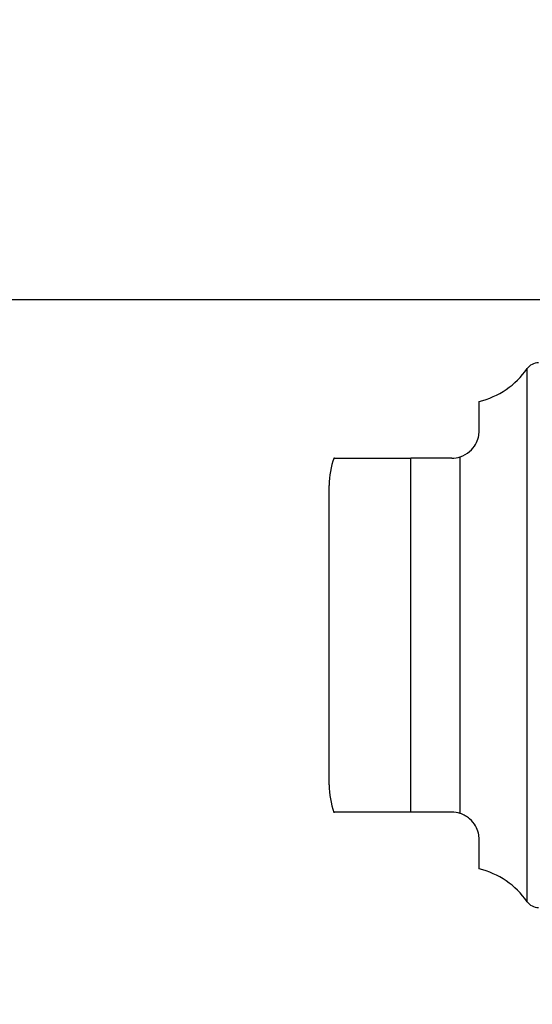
# Model space of a CAD drawing. Header units: inches. Extents: x 0.2 to 10.8, y 0.2 to 8.2.
# Tile 139 of 176: x 6.0212 to 6.0583, y 2.8182 to 2.8893. Entities that reach past the tile are written whole.
import ezdxf

# ---------------------------------------------------------------- set-up
doc = ezdxf.new("R2010")
doc.units = ezdxf.units.IN
doc.header["$MEASUREMENT"] = 0
doc.linetypes.add('HIDDEN', pattern=[0.07500000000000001, 0.05, -0.025])
doc.layers.add('DIMENSIONS', color=140, linetype='Continuous')
doc.styles.add('SLDTEXTSTYLE0', font='TXT', dxfattribs={"width": 0.7})
doc.dimstyles.new('SLDDIMSTYLE0', dxfattribs={"dimtxt": 0.0849609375, "dimasz": 0.13, "dimexe": 0, "dimexo": 0.0625, "dimgap": 0.021240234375, "dimtad": 0, "dimtih": 1, "dimtoh": 1, "dimlfac": 20, "dimrnd": 1e-09, "dimzin": 12, "dimdsep": 46, "dimtxsty": 'SLDTEXTSTYLE0', "dimsah": 1, "dimcen": 0.09, "dimadec": 0, "dimazin": 3, "dimtfac": 1, "dimtofl": 0, "dimtmove": 0, "dimatfit": 3, "dimfxl": 0, "dimfrac": 2, "dimtolj": 1, "dimtzin": 12, "dimarcsym": 0})

# ---------------------------------------------------------------- blocks, each defined once
blk = doc.blocks.new('_D_20')
at = {"layer": 'DIMENSIONS'}
for p, q in [((6.079613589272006, 4.993289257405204), (5.633181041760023, 4.993289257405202)), ((5.758181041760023, 4.993289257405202), (5.758181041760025, 4.1129049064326)), ((5.561267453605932, 3.958853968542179), (5.532737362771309, 3.958853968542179)), ((5.532737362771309, 3.958853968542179), (5.532737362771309, 3.823823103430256)), ((5.955094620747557, 3.958853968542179), (5.983624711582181, 3.958853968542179)), ((5.983624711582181, 3.958853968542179), (5.983624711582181, 3.823823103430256)), ((5.532737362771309, 3.823823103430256), (5.561267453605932, 3.823823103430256)), ((5.983624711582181, 3.823823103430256), (5.955094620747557, 3.823823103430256)), ((5.758181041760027, 2.869089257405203), (5.758181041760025, 3.804803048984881)), ((6.079613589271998, 2.869089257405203), (5.633181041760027, 2.869089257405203))]:
    blk.add_line(p, q, dxfattribs=at)
for points in [[(5.758181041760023, 4.993289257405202), (5.738181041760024, 4.863289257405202), (5.778181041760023, 4.863289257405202)], [(5.758181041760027, 2.869089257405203), (5.778181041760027, 2.999089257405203), (5.738181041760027, 2.999089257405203)]]:
    blk.add_solid(points, dxfattribs=at)
at = {"layer": 'DIMENSIONS', "char_height": 0.08333333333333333, "attachment_point": 1, "style": 'SLDTEXTSTYLE0'}
for s, insert in [('42.48', (5.596606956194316, 4.085296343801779)), ('1079.1', (5.561267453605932, 3.93124541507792))]:
    blk.add_mtext(s, dxfattribs=dict(at, insert=insert))
blk = doc.blocks.new('_D_21')
at = {"layer": 'DIMENSIONS'}
for p, q in [((6.061263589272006, 5.062439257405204), (5.218757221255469, 5.062439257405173)), ((5.343757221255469, 5.062439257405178), (5.343757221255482, 4.696759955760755)), ((5.146843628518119, 4.566628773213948), (5.118313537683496, 4.566628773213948)), ((5.118313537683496, 4.566628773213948), (5.118313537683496, 4.431597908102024)), ((5.540670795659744, 4.566628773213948), (5.569200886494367, 4.566628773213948)), ((5.569200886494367, 4.566628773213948), (5.569200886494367, 4.431597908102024)), ((5.118313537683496, 4.431597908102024), (5.146843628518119, 4.431597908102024)), ((5.569200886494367, 4.431597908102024), (5.540670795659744, 4.431597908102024)), ((5.343757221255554, 2.799889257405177), (5.343757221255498, 4.277546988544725)), ((6.061263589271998, 2.799889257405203), (5.218757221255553, 2.799889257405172))]:
    blk.add_line(p, q, dxfattribs=at)
for points in [[(5.343757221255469, 5.062439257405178), (5.323757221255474, 4.932439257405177), (5.363757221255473, 4.932439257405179)], [(5.343757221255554, 2.799889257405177), (5.363757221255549, 2.929889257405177), (5.32375722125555, 2.929889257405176)]]:
    blk.add_solid(points, dxfattribs=at)
at = {"layer": 'DIMENSIONS', "char_height": 0.08333333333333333, "attachment_point": 1, "style": 'SLDTEXTSTYLE0'}
for s, insert in [('45.25', (5.182183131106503, 4.693071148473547)), ('1149.4', (5.146843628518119, 4.539020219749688)), ('OPENING', (5.08172017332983, 4.38496930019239))]:
    blk.add_mtext(s, dxfattribs=dict(at, insert=insert))

msp = doc.modelspace()

# ---------------------------------------------------------------- linework, layer by layer
at = {"color": 7, "linetype": 'Continuous', "lineweight": 25}
for p, q in [((6.057899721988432, 2.825581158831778), (6.057899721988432, 2.864107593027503)), ((6.054427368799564, 2.8596081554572), (6.054427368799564, 2.861738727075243)), ((6.049506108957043, 2.83204910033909), (6.049506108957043, 2.857639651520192)), ((6.052458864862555, 2.857639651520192), (6.049506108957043, 2.857639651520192)), ((6.053053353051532, 2.831957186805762), (6.053053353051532, 2.85773156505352)), ((6.04360059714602, 2.834017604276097), (6.04360059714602, 2.855671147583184)), ((6.052458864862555, 2.83204910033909), (6.049506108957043, 2.83204910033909)), ((6.054427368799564, 2.827950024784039), (6.054427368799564, 2.830080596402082))]:
    msp.add_line(p, q, dxfattribs=at)
at = {"color": 7, "linetype": 'HIDDEN', "lineweight": 18}
for p, q in [((6.057899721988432, 2.864107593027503), (6.057899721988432, 2.844844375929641)), ((6.057899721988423, 2.864085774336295), (6.057899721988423, 2.825602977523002)), ((6.057899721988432, 2.864085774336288), (6.057899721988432, 2.825602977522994)), ((6.049506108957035, 2.832049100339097), (6.049506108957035, 2.8576396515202)), ((6.049506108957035, 2.8576396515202), (6.049506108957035, 2.832049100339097)), ((6.049506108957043, 2.83204910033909), (6.049506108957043, 2.857639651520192)), ((6.049506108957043, 2.857639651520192), (6.049506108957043, 2.83204910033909)), ((6.049506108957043, 2.857639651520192), (6.049506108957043, 2.83204910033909)), ((6.053053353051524, 2.857731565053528), (6.053053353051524, 2.83195718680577)), ((6.053053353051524, 2.83195718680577), (6.053053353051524, 2.857731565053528)), ((6.053053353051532, 2.85773156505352), (6.053053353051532, 2.831957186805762)), ((6.053053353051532, 2.831957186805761), (6.053053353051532, 2.85773156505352)), ((6.053053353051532, 2.85773156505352), (6.053053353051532, 2.831957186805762)), ((6.057899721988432, 2.844844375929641), (6.057899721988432, 2.825581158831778))]:
    msp.add_line(p, q, dxfattribs=at)
at = {"color": 7, "linetype": 'Continuous', "lineweight": 25}
for centre, radius, start, end in [((6.058707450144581, 2.863545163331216), 0.0009842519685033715, 90, 145.1500954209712), ((6.053053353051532, 2.867482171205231), 0.00590551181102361, 283.454120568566, 325.1500954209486), ((6.049506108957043, 2.855671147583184), 0.005905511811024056, 160.250011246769, 179.9999999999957), ((6.049506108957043, 2.834017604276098), 0.005905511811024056, 180.0000000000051, 199.6081191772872), ((6.053053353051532, 2.82220658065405), 0.00590551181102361, 34.84990457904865, 76.5458794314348), ((6.058707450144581, 2.826143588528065), 0.0009842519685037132, 214.8499045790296, 270.0000000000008)]:
    msp.add_arc(centre, radius, start, end, dxfattribs=at)
for points, knots in [([(6.053053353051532, 2.85773156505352), (6.053323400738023, 2.857817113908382), (6.053554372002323, 2.857954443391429), (6.053925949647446, 2.85827302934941), (6.054065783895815, 2.858453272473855), (6.054267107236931, 2.858804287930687), (6.054331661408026, 2.858978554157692), (6.054411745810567, 2.859308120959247), (6.054427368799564, 2.859462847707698), (6.054427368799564, 2.859608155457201)], [0, 0, 0, 0, 0.25, 0.25, 0.5, 0.5, 0.75, 0.75, 1, 1, 1, 1]), ([(6.043994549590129, 2.857639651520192), (6.043983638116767, 2.857639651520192), (6.043957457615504, 2.857639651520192), (6.04430109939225, 2.857639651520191), (6.045091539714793, 2.857639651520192), (6.046391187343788, 2.857639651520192), (6.047851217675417, 2.857639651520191), (6.048990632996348, 2.857639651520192), (6.049506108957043, 2.857639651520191)], [0, 0, 0, 0, 0.1596258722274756, 0.3829991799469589, 0.6077260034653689, 0.7457164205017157, 0.8849611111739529, 1, 1, 1, 1]), ([(6.049506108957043, 2.83204910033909), (6.049026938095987, 2.83204910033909), (6.048070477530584, 2.83204910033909), (6.046687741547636, 2.83204910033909), (6.045333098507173, 2.83204910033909), (6.044316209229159, 2.83204910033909), (6.043942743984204, 2.83204910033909), (6.043981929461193, 2.83204910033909), (6.043994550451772, 2.83204910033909)], [0, 0, 0, 0, 0.1069754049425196, 0.2135308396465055, 0.3566164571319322, 0.5735303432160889, 0.8626412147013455, 1, 1, 1, 1]), ([(6.054427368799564, 2.830080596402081), (6.054427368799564, 2.830225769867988), (6.054411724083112, 2.830379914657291), (6.054332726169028, 2.830706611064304), (6.054268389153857, 2.830881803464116), (6.0540665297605, 2.831234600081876), (6.053926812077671, 2.831414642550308), (6.053556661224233, 2.831732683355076), (6.053323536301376, 2.831871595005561), (6.053053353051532, 2.831957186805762)], [0, 0, 0, 0, 0.25, 0.25, 0.5, 0.5, 0.75, 0.75, 1, 1, 1, 1])]:
    msp.add_open_spline(points, degree=3, knots=knots, dxfattribs=at)
for points in [[(6.052458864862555, 2.857639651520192), (6.052666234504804, 2.857639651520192), (6.052867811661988, 2.857672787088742), (6.053053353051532, 2.85773156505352)], [(6.053053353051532, 2.831957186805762), (6.052867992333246, 2.832015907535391), (6.052666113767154, 2.83204910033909), (6.052458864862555, 2.83204910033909)]]:
    msp.add_open_spline(points, degree=3, dxfattribs=at)

# ---------------------------------------------------------------- dimensions: what is measured, and where the dimension line sits
at = {"layer": 'DIMENSIONS'}
dim = msp.add_linear_dim(base=(5.343757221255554, 2.799889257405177), p1=(6.111263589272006, 5.062439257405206), p2=(6.111263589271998, 2.799889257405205), angle=90.0000000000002, text='<>\\POPENING', dimstyle='SLDDIMSTYLE0', dxfattribs=at)
dim.commit()
dim.dimension.update_dxf_attribs({"geometry": '_D_21', "text_midpoint": (5.343757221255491, 4.48715347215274), "dimtype": 160})
dim = msp.add_linear_dim(base=(5.758181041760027, 2.869089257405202), p1=(6.129613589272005, 4.993289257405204), p2=(6.129613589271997, 2.869089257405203), angle=90.0000000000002, dimstyle='SLDDIMSTYLE0', dxfattribs=at)
dim.commit()
dim.dimension.update_dxf_attribs({"geometry": '_D_20', "text_midpoint": (5.758181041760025, 3.95885397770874), "dimtype": 160})

doc.saveas('drawing.dxf')
